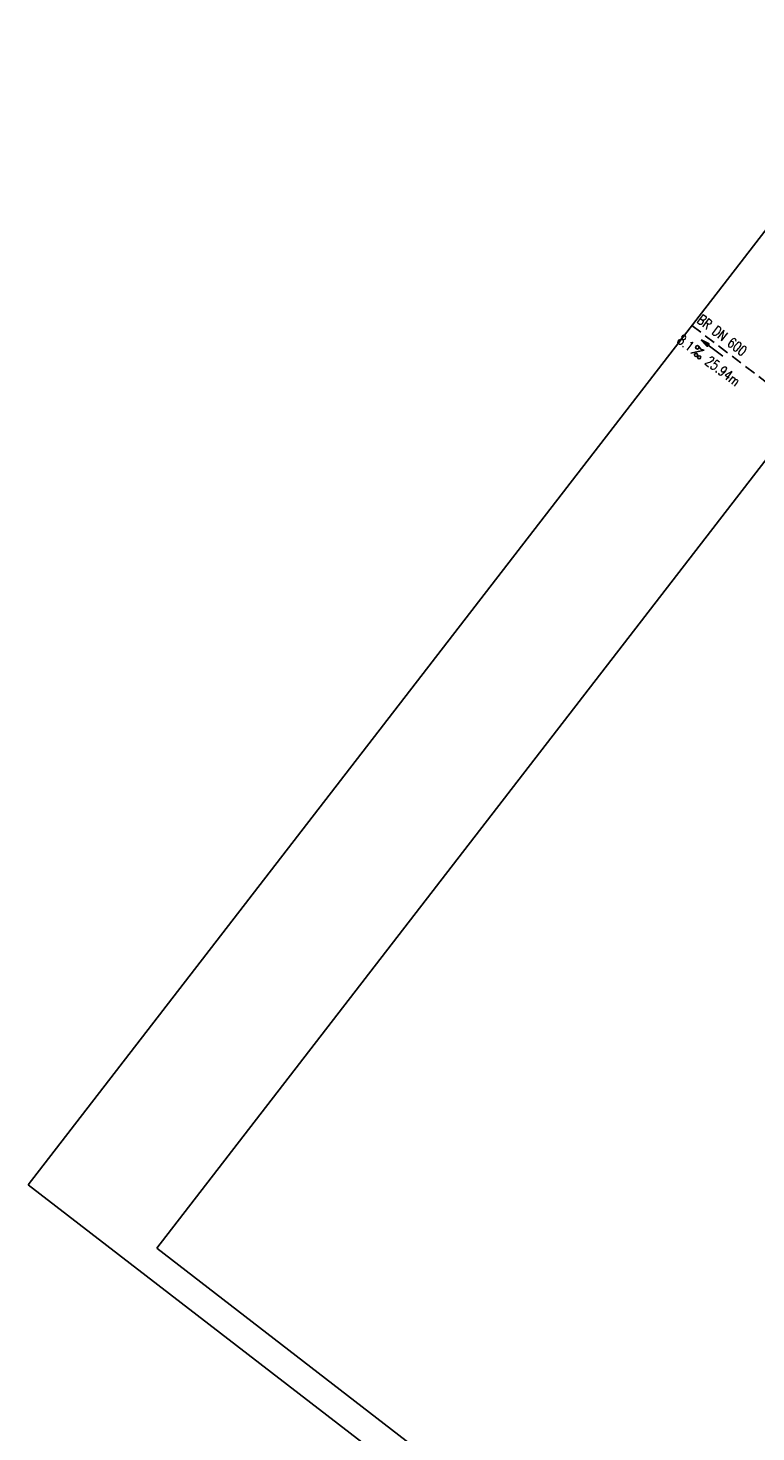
# Model space of a CAD drawing. Extents: x 448814 to 449970, y 436659 to 437685.
# Tile 5 of 18: x 448814 to 448944, y 437309 to 437558. Entities that reach past the tile are written whole.
import ezdxf
from ezdxf.enums import TextEntityAlignment as Align

# ---------------------------------------------------------------- set-up
doc = ezdxf.new("R2010")
doc.units = 0
doc.header["$LTSCALE"] = 2
doc.header["$MEASUREMENT"] = 0
doc.linetypes.add('AUSGEZOGEN', pattern=[0])
doc.linetypes.add('GESTRICH-X2', pattern=[1.5, 1, -0.5])
doc.layers.get('0').update_dxf_attribs({"linetype": 'AUSGEZOGEN'})
for name, color, linetype in [('KANAL', 7, 'GESTRICH-X2'), ('PFEIL', 7, 'CONTINUOUS'), ('Planeinteilung', 6, 'CONTINUOUS'), ('RAHMEN', 250, 'AUSGEZOGEN'), ('TEXTO', 4, 'CONTINUOUS'), ('TEXTU', 4, 'CONTINUOUS')]:
    doc.layers.add(name, color=color, linetype=linetype)
doc.styles.add('ROMANS', font='romans.shx', dxfattribs={"width": 0.8})

# ---------------------------------------------------------------- blocks, each defined once
blk = doc.blocks.new('PROM')
blk.add_line((1.57, 1.82), (0.02, 0.02))
for centre, radius in [((0.32, 1.51), 0.317), ((0.94, 0.29), 0.283), ((1.64, 0.29), 0.283)]:
    blk.add_circle(centre, radius)
blk.add_arc((0.99, 2.68), 1.03, 239.1414, 303.3549)
blk = doc.blocks.new('PFEIL2')
at = {"color": 0}
for p, q in [((0.88, 0), (-2.4, -0.01)), ((0.88, -0.27), (0.88, 0.28)), ((0.88, 0.28), (2.43, 0.01)), ((0.91, 0.27), (0.88, 0.26)), ((0.97, 0.26), (0.88, 0.25)), ((1.02, 0.25), (0.88, 0.23)), ((1.07, 0.24), (0.88, 0.21)), ((1.13, 0.23), (0.88, 0.19)), ((1.18, 0.22), (0.88, 0.17)), ((1.24, 0.21), (0.88, 0.15)), ((1.29, 0.21), (0.88, 0.14)), ((1.34, 0.2), (0.88, 0.12)), ((1.4, 0.19), (0.88, 0.1)), ((1.45, 0.18), (0.88, 0.08)), ((1.51, 0.17), (0.88, 0.06)), ((1.56, 0.16), (0.88, 0.04)), ((1.61, 0.15), (0.88, 0.02)), ((1.67, 0.14), (0.88, 0.01)), ((1.72, 0.13), (0.88, -0.01)), ((1.78, 0.12), (0.88, -0.03)), ((1.83, 0.11), (0.88, -0.05)), ((1.88, 0.1), (0.88, -0.07)), ((1.94, 0.09), (0.88, -0.09)), ((2.05, 0.08), (0.88, -0.12)), ((1.99, 0.08), (0.88, -0.11)), ((2.1, 0.07), (0.88, -0.14)), ((2.15, 0.06), (0.88, -0.16)), ((2.21, 0.05), (0.88, -0.18)), ((2.26, 0.04), (0.88, -0.2)), ((2.32, 0.03), (0.88, -0.22)), ((2.37, 0.02), (0.88, -0.23)), ((2.42, 0.01), (0.88, -0.25)), ((2.43, 0.01), (0.88, -0.27))]:
    blk.add_line(p, q, dxfattribs=at)
blk = doc.blocks.new('1135420')
for p, q in [((0, 297), (0, 0)), ((0, 0), (1135, 0))]:
    blk.add_line(p, q)
at = {"layer": 'RAHMEN'}
for p, q in [((25, 415), (25, 5)), ((25, 5), (950, 5))]:
    blk.add_line(p, q, dxfattribs=at)

msp = doc.modelspace()

# ---------------------------------------------------------------- linework, layer by layer
at = {"layer": 'KANAL'}
msp.add_line((448932.37, 437505.6), (448946.34, 437494.97), dxfattribs=at)

# ---------------------------------------------------------------- block references
at = {"layer": 'PFEIL', "rotation": 142.7722999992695}
msp.add_blockref('PFEIL2', (448936.01, 437501.58), dxfattribs=at)
at = {"layer": 'Planeinteilung', "linetype": 'Continuous', "rotation": 322.3369009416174}
msp.add_blockref('1135420', (448814.48, 437352.85), dxfattribs=at)
at = {"layer": 'TEXTU', "rotation": 322.7722999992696}
msp.add_blockref('PROM', (448932.21, 437500.7), dxfattribs=at)

# ---------------------------------------------------------------- texts
at = {"layer": 'TEXTO', "style": 'ROMANS', "width": 0.75}
msp.add_text('BR DN 600', height=1.8, rotation=322.7723, dxfattribs=at).set_placement((448937.22, 437503.16), align=Align.CENTER)
at = {"layer": 'TEXTU', "style": 'ROMANS', "width": 0.75}
for s, p in [('8.1', (448929.62, 437502.66)), ('25.94m', (448934.59, 437498.87))]:
    msp.add_text(s, height=1.8, rotation=322.7723, dxfattribs=at).set_placement(p)

doc.saveas('drawing.dxf')
